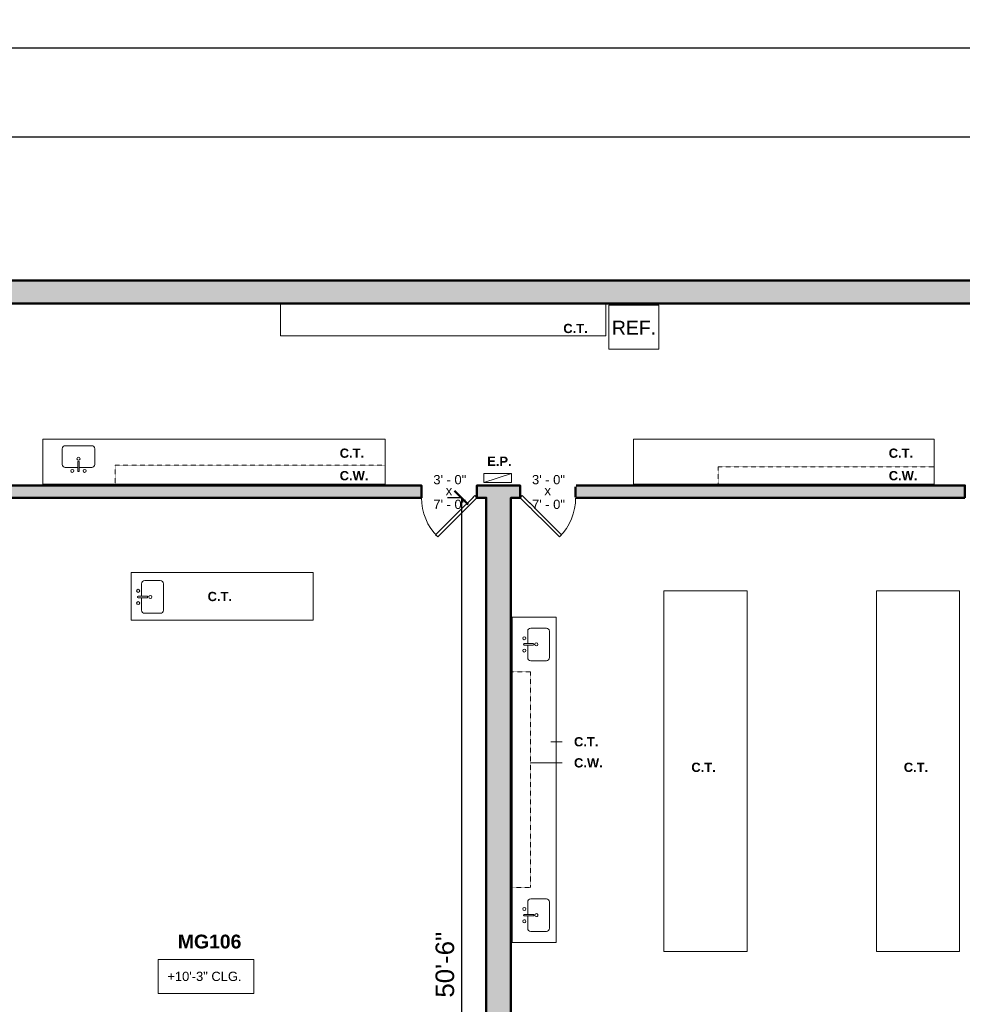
# Model space of a CAD drawing. Header units: inches. Extents: x -2078 to 109126, y -964 to 6385.
# Tile 75 of 137: x 10012 to 10623, y 4573 to 5212. Entities that reach past the tile are written whole.
import ezdxf

# ---------------------------------------------------------------- set-up
doc = ezdxf.new("R2010")
doc.units = ezdxf.units.IN
doc.header["$MEASUREMENT"] = 0
doc.linetypes.add('HIDDEN2', pattern=[0.1875, 0.125, -0.0625])
for name, color, linetype, lineweight in [('A-ANNO', 2, 'Continuous', 5), ('A-ANNO-DIMS', 1, 'Continuous', 9), ('A-CASE', 4, 'Continuous', 9), ('A-DOOR', 1, 'Continuous', 18), ('A-EQPT', 150, 'Continuous', 9), ('A-FIXT', 150, 'Continuous', 9), ('A-WALL', 3, 'Continuous', 40)]:
    doc.layers.add(name, color=color, linetype=linetype, lineweight=lineweight)
doc.layers.add('A-HATCH', color=9, linetype='Continuous')
doc.styles.add('Arial', font='arial.ttf')
doc.styles.add('Arial_1', font='arial.ttf', dxfattribs={"height": 0.0625})
doc.styles.add('Arial_2', font='arial.ttf', dxfattribs={"height": 3})
doc.styles.add('Arial_B', font='arialbd.ttf', dxfattribs={"height": 4.5})
doc.styles.add('Arial_B_1', font='arialbd.ttf', dxfattribs={"height": 3})
doc.styles.add('Jay Cad', font='arial.ttf', dxfattribs={"height": 0.125})
doc.dimstyles.new('Jay Cad - DIMS', dxfattribs={"dimtxt": 0.125, "dimasz": 0.09375, "dimexe": 0.09375, "dimexo": 0.09375, "dimgap": 0.046875, "dimtad": 1, "dimdec": 1, "dimzin": 0, "dimdsep": 46, "dimlunit": 4, "dimtxsty": 'Jay Cad', "dimblk": 'ARCHTICK', "dimcen": 0.09, "dimclrd": 1, "dimclre": 1, "dimclrt": 256, "dimadec": 0, "dimazin": 0, "dimtfac": 1, "dimtdec": 1, "dimtofl": 0, "dimtmove": 1, "dimatfit": 3, "dimfxl": 1, "dimtolj": 1, "dimtzin": 0, "dimarcsym": 0})

# ---------------------------------------------------------------- blocks, each defined once
blk = doc.blocks.new('JC_DOOR_SINGLE PANEL - SINGLE DOOR-1459075-Munger Science Center _ Ahmanson Lecture Hall-1st Floor')
at = {"layer": 'A-DOOR', "lineweight": 20}
for p, q in [((-7.46, 29.46), (-8.87, 28.04)), ((-8.87, 28.04), (16.59, 2.59)), ((18, 4), (-7.46, 29.46)), ((16.59, 2.59), (18, 4))]:
    blk.add_line(p, q, dxfattribs=at)
at = {"layer": 'A-DOOR', "lineweight": 9}
blk.add_arc((18, 4), 36, 135, 180, dxfattribs=at)
blk = doc.blocks.new('JC_KITCHEN SINK - SINK-1465092-Munger Science Center _ Ahmanson Lecture Hall-1st Floor')
at = {"layer": 'A-FIXT'}
for p, q in [((0.12, 7.89), (0.12, 2.09)), ((1.12, 7.89), (1.12, 2.09)), ((-9.95, 3.64), (-9.95, -6.45)), ((0.12, 5.64), (-7.95, 5.64)), ((9.19, 5.64), (1.12, 5.64)), ((11.19, -6.45), (11.19, 3.64)), ((-7.95, -8.45), (9.19, -8.45))]:
    blk.add_line(p, q, dxfattribs=at)
for centre, radius, start, end in [((-3.38, 7.89), 1, 360, 180), ((-3.38, 7.89), 1, 180, 0), ((0.62, 7.89), 0.5, 360, 180), ((4.62, 7.89), 1, 360, 180), ((4.62, 7.89), 1, 180, 360), ((-7.95, 3.64), 2, 90, 180), ((0.62, 0), 1, 360, 180), ((0.62, 0), 1, 180, 0), ((0.62, 2.09), 0.5, 180, 0), ((9.19, 3.64), 2, 360, 90), ((-7.95, -6.45), 2, 180, 270), ((9.19, -6.45), 2, 270, 0)]:
    blk.add_arc(centre, radius, start, end, dxfattribs=at)
blk = doc.blocks.new('JC_KITCHEN SINK - SINK-1465548-Munger Science Center _ Ahmanson Lecture Hall-1st Floor')
at = {"layer": 'A-FIXT'}
for p, q in [((-9.95, -3.64), (-9.95, 6.45)), ((-7.95, 8.45), (9.19, 8.45)), ((11.19, 6.45), (11.19, -3.64)), ((0.12, -5.64), (-7.95, -5.64)), ((0.12, -7.89), (0.12, -2.09)), ((1.12, -7.89), (1.12, -2.09)), ((9.19, -5.64), (1.12, -5.64))]:
    blk.add_line(p, q, dxfattribs=at)
for centre, radius, start, end in [((-7.95, 6.45), 2, 90, 180), ((9.19, 6.45), 2, 360, 90), ((0.62, 0), 1, 360, 180), ((0.62, 0), 1, 180, 0), ((-7.95, -3.64), 2, 180, 270), ((0.62, -2.09), 0.5, 360, 180), ((9.19, -3.64), 2, 270, 0), ((-3.38, -7.89), 1, 360, 180), ((-3.38, -7.89), 1, 180, 0), ((0.62, -7.89), 0.5, 180, 0), ((4.62, -7.89), 1, 0, 180), ((4.62, -7.89), 1, 180, 0)]:
    blk.add_arc(centre, radius, start, end, dxfattribs=at)
blk = doc.blocks.new('JC_DOOR_SINGLE PANEL - SINGLE DOOR-1469616-Munger Science Center _ Ahmanson Lecture Hall-1st Floor')
at = {"layer": 'A-DOOR', "lineweight": 20}
for p, q in [((-8.87, -28.04), (16.59, -2.59)), ((18, -4), (-7.46, -29.46)), ((16.59, -2.59), (18, -4)), ((-7.46, -29.46), (-8.87, -28.04))]:
    blk.add_line(p, q, dxfattribs=at)
at = {"layer": 'A-DOOR', "lineweight": 9}
blk.add_arc((18, -4), 36, 180, 225, dxfattribs=at)
blk = doc.blocks.new('JC_REF - REF-1483151-Munger Science Center _ Ahmanson Lecture Hall-1st Floor')
at = {"layer": 'A-EQPT'}
for p, q in [((16.25, 13.8), (-16.25, 13.8)), ((-16.25, 13.8), (-16.25, -14.95)), ((16.25, -14.95), (16.25, 13.8)), ((-16.25, -14.95), (16.25, -14.95))]:
    blk.add_line(p, q, dxfattribs=at)
blk = doc.blocks.new('JC- existing door Tag_quad - JC- existing door Tag_quad-839775-Munger Science Center _ Ahmanson Lecture Hall-1st Floor')
at = {"layer": 'A-ANNO', "insert": (-0.0234, 0.0378), "char_height": 0.0625, "width": 0.0505, "attachment_point": 1, "style": 'Arial_1', "bg_fill": 3, "box_fill_scale": 1.25, "bg_fill_color": 256, "bg_fill_true_color": 13158600, "bg_fill_transparency": 0}
blk.add_mtext('x', dxfattribs=at)
blk = doc.blocks.new('_ArchTick')
at = {"color": 0, "linetype": 'ByBlock', "const_width": 0.15}
blk.add_lwpolyline([(-0.5, -0.5), (0.5, 0.5)], dxfattribs=at)
blk = doc.blocks.new('*D3299')
at = {"layer": 'A-ANNO-DIMS', "color": 1, "lineweight": -2, "transparency": 16777216}
for p, q in [((10727.06, 5042.69), (11138.51, 5042.69)), ((11129.51, 5042.69), (11129.51, 4287.69)), ((10344.56, 4287.69), (11138.51, 4287.69))]:
    blk.add_line(p, q, dxfattribs=at)
at = {"layer": 'Defpoints', "color": 0, "transparency": 16777216}
for p in [(10718.06, 5042.69), (10335.56, 4287.69), (11129.51, 4287.69)]:
    blk.add_point(p, dxfattribs=at)
at = {"layer": 'A-ANNO-DIMS', "color": 1, "lineweight": -2, "transparency": 16777216, "xscale": 9, "yscale": 9, "zscale": 9}
for p, rotation in [((11129.51, 5042.69), 90), ((11129.51, 4287.69), 270)]:
    blk.add_blockref('_ArchTick', p, dxfattribs=dict(at, rotation=rotation))
at = {"layer": 'A-ANNO-DIMS', "color": 2, "transparency": 16777216, "insert": (11118.88, 4665.19), "char_height": 12, "width": 1.1478, "attachment_point": 5, "rotation": 90, "style": 'Jay Cad'}
blk.add_mtext('\\A1;62\'-11"', dxfattribs=at)
blk = doc.blocks.new('*D3301')
at = {"layer": 'A-ANNO-DIMS', "color": 1, "lineweight": -2, "transparency": 16777216}
for p, q in [((9166.06, 5036.69), (9166.06, 5144.89)), ((10710.06, 5036.69), (10710.06, 5144.89)), ((9166.06, 5135.89), (10710.06, 5135.89))]:
    blk.add_line(p, q, dxfattribs=at)
at = {"layer": 'Defpoints', "color": 0, "transparency": 16777216}
for p in [(10710.06, 5135.89), (9166.06, 5027.69), (10710.06, 5027.69)]:
    blk.add_point(p, dxfattribs=at)
at = {"layer": 'A-ANNO-DIMS', "color": 1, "lineweight": -2, "transparency": 16777216, "xscale": 9, "yscale": 9, "zscale": 9, "rotation": 180}
blk.add_blockref('_ArchTick', (9166.06, 5135.89), dxfattribs=at)
at = {"layer": 'A-ANNO-DIMS', "color": 1, "lineweight": -2, "transparency": 16777216, "xscale": 9, "yscale": 9, "zscale": 9}
blk.add_blockref('_ArchTick', (10710.06, 5135.89), dxfattribs=at)
at = {"layer": 'A-ANNO-DIMS', "color": 2, "transparency": 16777216, "insert": (9938.06, 5146.51), "char_height": 12, "width": 1.1478, "attachment_point": 5, "style": 'Jay Cad'}
blk.add_mtext('\\A1;128\'-8"', dxfattribs=at)
blk = doc.blocks.new('*D3308')
at = {"layer": 'A-ANNO-DIMS', "color": 1, "lineweight": -2, "transparency": 16777216}
for p, q in [((8526.53, 5036.69), (8526.53, 5202.47)), ((10977.56, 4932.69), (10977.56, 5202.47)), ((8526.53, 5193.47), (10977.56, 5193.47))]:
    blk.add_line(p, q, dxfattribs=at)
at = {"layer": 'Defpoints', "color": 0, "transparency": 16777216}
for p in [(10977.56, 5193.47), (8526.53, 5027.69), (10977.56, 4923.69)]:
    blk.add_point(p, dxfattribs=at)
at = {"layer": 'A-ANNO-DIMS', "color": 1, "lineweight": -2, "transparency": 16777216, "xscale": 9, "yscale": 9, "zscale": 9, "rotation": 180}
blk.add_blockref('_ArchTick', (8526.53, 5193.47), dxfattribs=at)
at = {"layer": 'A-ANNO-DIMS', "color": 1, "lineweight": -2, "transparency": 16777216, "xscale": 9, "yscale": 9, "zscale": 9}
blk.add_blockref('_ArchTick', (10977.56, 5193.47), dxfattribs=at)
at = {"layer": 'A-ANNO-DIMS', "color": 2, "transparency": 16777216, "insert": (9752.04, 5204.1), "char_height": 12, "width": 1.1478, "attachment_point": 5, "style": 'Jay Cad'}
blk.add_mtext('\\A1;204\'-3"', dxfattribs=at)
blk = doc.blocks.new('*D3310')
at = {"layer": 'A-ANNO-DIMS', "color": 1, "lineweight": -2, "transparency": 16777216}
for p, q in [((10297.92, 4901.69), (10289.43, 4901.69)), ((10298.43, 4901.69), (10298.43, 4295.69)), ((10297.92, 4295.69), (10289.43, 4295.69))]:
    blk.add_line(p, q, dxfattribs=at)
at = {"layer": 'Defpoints', "color": 0, "transparency": 16777216}
for p in [(10306.92, 4901.69), (10298.43, 4295.69), (10306.92, 4295.69)]:
    blk.add_point(p, dxfattribs=at)
at = {"layer": 'A-ANNO-DIMS', "color": 1, "lineweight": -2, "transparency": 16777216, "xscale": 9, "yscale": 9, "zscale": 9}
for p, rotation in [((10298.43, 4901.69), 90), ((10298.43, 4295.69), 270)]:
    blk.add_blockref('_ArchTick', p, dxfattribs=dict(at, rotation=rotation))
at = {"layer": 'A-ANNO-DIMS', "color": 2, "transparency": 16777216, "insert": (10287.8, 4598.69), "char_height": 12, "width": 0.9747, "attachment_point": 5, "rotation": 90, "style": 'Jay Cad'}
blk.add_mtext('\\A1;50\'-6"', dxfattribs=at)

msp = doc.modelspace()

# ---------------------------------------------------------------- linework, layer by layer
at = {"layer": 'A-ANNO'}
for p, q in [((10356.53, 4743.351), (10363.805, 4743.351)), ((10343.483, 4729.668), (10363.805, 4729.668))]:
    msp.add_line(p, q, dxfattribs=at)
at = {"layer": 'A-CASE'}
for p, q in [((10181.058, 5027.692), (10181.058, 5006.692)), ((10392.058, 5006.692), (10392.058, 5027.692)), ((10181.058, 5006.692), (10392.058, 5006.692)), ((10248.957, 4939.692), (10026.957, 4939.692)), ((10026.957, 4939.692), (10026.957, 4909.718)), ((10248.957, 4939.692), (10248.957, 4909.692)), ((10604.969, 4939.692), (10409.969, 4939.692)), ((10409.969, 4939.692), (10409.969, 4909.718)), ((10604.969, 4939.692), (10604.969, 4909.692)), ((10026.957, 4910.442), (10248.957, 4910.442)), ((10409.969, 4910.442), (10604.969, 4910.442)), ((10084.305, 4853.127), (10202.305, 4853.127)), ((10084.305, 4822.127), (10084.305, 4853.127)), ((10202.305, 4822.127), (10202.305, 4853.127)), ((10429.808, 4607.192), (10429.808, 4841.28)), ((10429.808, 4841.28), (10483.808, 4841.28)), ((10483.808, 4841.28), (10483.808, 4607.192)), ((10567.549, 4607.192), (10567.549, 4841.28)), ((10567.549, 4841.28), (10621.549, 4841.28)), ((10621.549, 4841.28), (10621.549, 4607.192)), ((10330.558, 4824.192), (10359.808, 4824.192)), ((10331.308, 4824.192), (10331.308, 4613.192)), ((10359.808, 4824.192), (10359.808, 4613.192)), ((10084.305, 4822.127), (10202.305, 4822.127)), ((10330.558, 4613.192), (10359.808, 4613.192)), ((10483.808, 4607.192), (10429.808, 4607.192)), ((10621.549, 4607.192), (10567.549, 4607.192))]:
    msp.add_line(p, q, dxfattribs=at)
at = {"layer": 'A-CASE', "linetype": 'HIDDEN2'}
for p, q in [((10073.957, 4922.692), (10073.957, 4909.692)), ((10073.957, 4922.692), (10248.957, 4922.692)), ((10464.969, 4921.692), (10464.969, 4909.692)), ((10464.969, 4921.692), (10604.969, 4921.692)), ((10330.558, 4788.692), (10343.308, 4788.692)), ((10343.308, 4788.692), (10343.308, 4648.692)), ((10343.308, 4648.692), (10330.558, 4648.692))]:
    msp.add_line(p, q, dxfattribs=at)
at = {"layer": 'A-EQPT'}
for p, q in [((10312.957, 4917.297), (10330.957, 4917.297)), ((10312.957, 4911.515), (10312.957, 4917.297)), ((10330.957, 4917.297), (10312.957, 4911.515)), ((10330.957, 4917.297), (10330.957, 4911.515)), ((10330.957, 4911.515), (10312.957, 4911.515))]:
    msp.add_line(p, q, dxfattribs=at)
at = {"layer": 'A-WALL', "lineweight": 50}
msp.add_lwpolyline([(9166.058, 5027.692), (10710.058, 5027.692), (10710.058, 4967.192), (10718.058, 4967.192), (10718.058, 4990.417), (10787.566, 4990.417), (10787.566, 4977.605), (10953.618, 4977.605), (10953.618, 4983.605), (10793.566, 4983.605), (10793.566, 4996.417), (10718.058, 4996.417), (10718.058, 5042.692), (8550.199, 5042.692)], dxfattribs=at)
for points in [[(10272.558, 4901.692), (10272.558, 4909.692), (9982.058, 4909.692), (9982.058, 4901.692)], [(10624.969, 4901.692), (10624.969, 4909.692), (10372.558, 4909.692), (10372.558, 4901.692)]]:
    msp.add_lwpolyline(points, close=True, dxfattribs=at)

# ---------------------------------------------------------------- block references
at = {"layer": 'A-EQPT'}
msp.add_blockref('JC_REF - REF-1483151-Munger Science Center _ Ahmanson Lecture Hall-1st Floor', (10410.308, 5012.895), dxfattribs=at)
at = {"layer": 'A-FIXT'}
msp.add_blockref('JC_KITCHEN SINK - SINK-1465548-Munger Science Center _ Ahmanson Lecture Hall-1st Floor', (10049.545, 4926.967), dxfattribs=at)
for name, p, rotation in [('JC_KITCHEN SINK - SINK-1465548-Munger Science Center _ Ahmanson Lecture Hall-1st Floor', (10096.753, 4837.909), 269.9999999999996), ('JC_KITCHEN SINK - SINK-1465548-Munger Science Center _ Ahmanson Lecture Hall-1st Floor', (10347.106, 4807.127), 269.9999999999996), ('JC_KITCHEN SINK - SINK-1465092-Munger Science Center _ Ahmanson Lecture Hall-1st Floor', (10347.106, 4630.257), 90.00000000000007)]:
    msp.add_blockref(name, p, dxfattribs=dict(at, rotation=rotation))

# ---------------------------------------------------------------- texts
at = {"layer": 'A-ANNO', "attachment_point": 1}
for s, insert, char_height, width, style in [('C.T.', (10364.553, 5014.484), 6, 19.998, 'Arial_B'), ('REF.', (10396.042, 5016.492), 9, 35.148, 'Arial'), ('C.T.', (10219.553, 4933.58), 6, 19.998, 'Arial_B'), ('C.T.', (10575.565, 4933.58), 6, 19.998, 'Arial_B'), ('E.P.', (10315.201, 4928.341), 6, 19.998, 'Arial_B'), ('C.W.', (10219.553, 4918.976), 6, 23.634, 'Arial_B'), ('C.W.', (10575.565, 4918.976), 6, 23.634, 'Arial_B'), ('C.T.', (10133.91, 4840.587), 6, 19.998, 'Arial_B'), ('C.T.', (10371.485, 4746.351), 6, 19.998, 'Arial_B'), ('C.W.', (10371.485, 4732.668), 6, 23.634, 'Arial_B'), ('C.T.', (10447.582, 4729.772), 6, 19.998, 'Arial_B'), ('C.T.', (10585.322, 4729.772), 6, 19.998, 'Arial_B'), ('MG106', (10114.579, 4618.216), 9, 113.019, 'Arial_B_1')]:
    msp.add_mtext(s, dxfattribs=dict(at, insert=insert, char_height=char_height, width=width, style=style))
at = {"layer": 'A-ANNO', "char_height": 6, "attachment_point": 1, "style": 'Arial_2', "bg_fill": 3, "box_fill_scale": 1.25, "bg_fill_color": 256, "bg_fill_true_color": 13158600, "bg_fill_transparency": 0}
for s, insert, width in [('3\' - 0"', (10280.249, 4916.398), 26.967), ('3\' - 0"', (10344.249, 4916.398), 26.967), ('7\' - 0"', (10280.249, 4900.375), 26.967), ('7\' - 0"', (10344.249, 4900.375), 26.967), ('+10\'-3" CLG.', (10107.788, 4594.133), 60.297)]:
    msp.add_mtext(s, dxfattribs=dict(at, insert=insert, width=width))

# ---------------------------------------------------------------- dimensions: what is measured, and where the dimension line sits
at = {"layer": 'A-ANNO-DIMS'}
for base, p1, p2, picture, middle in [((10977.558, 5193.465), (8526.53, 5027.692), (10977.558, 4923.692), '*D3308', (9752.044, 5204.096)), ((10710.058, 5135.886), (9166.058, 5027.692), (10710.058, 5027.692), '*D3301', (9938.058, 5146.513))]:
    dim = msp.add_linear_dim(base=base, p1=p1, p2=p2, dimstyle='Jay Cad - DIMS', override={"dimclrt": 2}, dxfattribs=at)
    dim.commit()
    dim.dimension.update_dxf_attribs({"geometry": picture, "text_midpoint": middle})

# ---------------------------------------------------------------- next in the draw order: hatches: boundary and pattern name
at = {"layer": 'A-HATCH'}
h = msp.add_hatch(color=256, dxfattribs=at)
h.dxf.hatch_style = 1
h.paths.add_polyline_path([(7442.991, 4443.066), (7810.847, 4519.174), (7832.61, 4527.095), (7823.924, 4549.725), (7859.83, 4562.794), (7868.12, 4540.019), (7892.552, 4548.912), (7890.158, 4555.49), (7872.303, 4548.991), (7863.753, 4572.483), (7857.175, 4570.089), (7857.778, 4568.432), (7816.134, 4553.274), (7824.462, 4531.578), (7808.931, 4525.925), (7476.345, 4457.115), (7475.837, 4458.511), (7848.428, 4594.123), (7848.967, 4592.642), (7855.544, 4595.036), (7852.269, 4604.035), (7678.423, 4540.76), (7658.154, 4596.449), (7648.757, 4593.029), (7656.731, 4571.122), (7599.879, 4550.43), (7594.228, 4565.956), (7455.154, 4515.337), (7457.206, 4509.699), (7469.086, 4477.058), (7478.721, 4467.726), (7473.212, 4465.721), (7466.659, 4463.335), (7411.157, 4443.134), (7398.6, 4439.096), (7411.056, 4404.872), (7436.487, 4414.128), (7437.341, 4409.241), (7438.216, 4404.358), (7449.009, 4406.49), (7445.851, 4424.754)], flags=17)
h.paths.add_polyline_path([(7305.921, 4509.999), (7635.338, 4629.897), (7636.444, 4626.858), (7645.841, 4630.278), (7643.538, 4636.606), (7690.993, 4653.878), (7688.599, 4660.456), (7641.144, 4643.184), (7621.136, 4698.156), (7708.058, 4729.792), (7728.066, 4674.82), (7722.428, 4672.768), (7724.822, 4666.19), (7737.038, 4670.637), (7714.635, 4732.187), (8526.53, 5027.692), (9158.058, 5027.692), (9158.058, 5014.692), (9166.058, 5014.692), (9166.058, 5027.692), (10710.058, 5027.692), (10710.058, 4967.192), (10718.058, 4967.192), (10718.058, 4990.417), (10787.566, 4990.417), (10787.566, 4977.605), (10953.618, 4977.605), (10953.618, 4983.605), (10793.566, 4983.605), (10793.566, 4996.417), (10718.058, 4996.417), (10718.058, 5042.692), (8550.199, 5042.692), (7613.446, 4701.742), (7637.045, 4636.903), (7298.242, 4513.589), (7442.023, 4116.122), (7430.522, 4111.961), (7430.522, 3959.561), (7442.522, 3959.561), (7442.522, 4109.922), (7449.706, 4112.521)])
h.paths.add_polyline_path([(7455.986, 4371.173), (7445.194, 4369.041, 0.0691577), (7553.668, 4070.742), (7563.309, 4076.04, -0.0690822)], flags=17)
h.paths.add_polyline_path([(7589.831, 4028.68), (7580.647, 4044.49), (7571.005, 4039.192), (7573.37, 4035.064), (7575.752, 4030.945), (7550.14, 4021.623), (7562.639, 3987.281), (7652.949, 4020.151), (7651.19, 4024.983), (7693.927, 4047.907), (7698.054, 4036.567), (7855.922, 4094.027), (7850.282, 4109.525), (7893.018, 4132.449), (7901.028, 4110.444), (7991.238, 4143.278), (7972.966, 4193.48), (7978.369, 4195.446), (7974.265, 4206.723), (7931.078, 4191.004), (7599.267, 4013.018)], flags=17)
h.paths.add_polyline_path([(7962.832, 4604.342), (7960.438, 4610.919), (7936.006, 4602.027), (7925.745, 4630.218), (7910.71, 4624.745), (7930.564, 4570.196), (7923.986, 4567.802), (7926.381, 4561.224), (7932.958, 4563.619), (8052.495, 4235.196), (8041.923, 4231.348), (8046.027, 4220.072), (8051.9, 4222.21), (8119.518, 4036.432), (8139.251, 4043.615), (8054.516, 4276.423), (8083.646, 4287.026), (8081.594, 4292.664), (8052.464, 4282.062), (7938.4, 4595.449)], flags=17)
h.paths.add_polyline_path([(8154.984, 4000.389), (8135.251, 3993.206), (8144.058, 3969.009), (8186.344, 3984.4), (8183.608, 3991.918), (8161.055, 3983.709)], flags=17)
h.paths.add_polyline_path([(8250.711, 4007.832), (8235.676, 4002.36), (8232.942, 4009.874), (8223.075, 4006.282), (8225.811, 3998.765), (8228.16, 3999.62), (8236.189, 3977.562), (8258.741, 3985.77)], flags=17)
h.paths.add_polyline_path([(8453.557, 4082.059), (8456.846, 4083.256), (8454.11, 4090.774), (8443.304, 4086.841), (8446.168, 4078.972), (8431.132, 4073.5), (8439.302, 4051.054, 0.0010681), (8439.906, 4051.709), (8461.715, 4059.647)], flags=17)
h.paths.add_polyline_path([(8507.849, 4153.642), (8634.189, 4199.626), (8601.965, 4288.161), (8647.588, 4304.767), (8640.677, 4323.755), (8642.557, 4324.439), (8639.479, 4332.896), (8637.599, 4332.212), (8564.749, 4532.366), (8556.292, 4529.288), (8565.013, 4505.326), (8549.978, 4499.854), (8551.688, 4495.155), (8566.723, 4500.628), (8631.194, 4323.496), (8480.843, 4268.772), (8429.359, 4410.223), (8425.601, 4408.855), (8391.408, 4502.797), (8484.908, 4536.828), (8506.113, 4478.567), (8509.872, 4479.935), (8485.246, 4547.593), (8542.098, 4568.286), (8543.979, 4563.117), (8552.436, 4566.195), (8546.28, 4583.11), (8537.823, 4580.032), (8539.704, 4574.863), (8482.894, 4554.186), (8458.097, 4622.314), (8454.338, 4620.946), (8475.715, 4562.215), (8382.174, 4528.169), (8347.288, 4624.018), (8405.549, 4645.223), (8402.222, 4654.364), (8395.644, 4651.97), (8396.577, 4649.407), (8344.894, 4630.595), (8330.529, 4670.063), (8382.212, 4688.874), (8383.331, 4685.799), (8389.909, 4688.193), (8372.715, 4735.433), (8468.564, 4770.319), (8515.152, 4642.32), (8500.018, 4636.811), (8501.728, 4632.113), (8516.862, 4637.621), (8525.51, 4613.861), (8533.967, 4616.939), (8462.454, 4813.42), (8455.876, 4811.026), (8467.365, 4779.461), (8363.059, 4741.496), (8379.818, 4695.452), (8320.617, 4673.904), (8261.106, 4837.411), (8424.612, 4896.922), (8443.563, 4844.855), (8450.141, 4847.249), (8443.985, 4864.163), (8441.166, 4863.137), (8428.371, 4898.29), (8434.009, 4900.342), (8431.615, 4906.92), (8253.073, 4841.937), (8293.089, 4731.995), (8286.511, 4729.6), (8288.905, 4723.023), (8293.604, 4724.733), (8407.667, 4411.345), (8401.09, 4408.951), (8403.142, 4403.313), (8409.72, 4405.707), (8516.13, 4113.347), (8493.577, 4105.139), (8496.313, 4097.621), (8524.504, 4107.882)], flags=17)
h.paths.add_polyline_path([(8255.076, 4710.71), (8252.682, 4717.288), (7994.267, 4623.232), (7996.661, 4616.654)], flags=17)
h.paths.add_polyline_path([(8544.558, 4902.692), (8675.058, 4902.692), (8675.058, 4842.192), (8607.558, 4842.192), (8607.558, 4835.192), (8664.058, 4835.192), (8664.058, 4788.192), (8666.246, 4788.192), (8666.246, 4830.192), (8667.871, 4830.192), (8667.871, 4788.192), (8670.058, 4788.192), (8670.058, 4835.192), (8775.058, 4835.192), (8775.058, 4734.589), (8670.058, 4734.589), (8670.058, 4745.192), (8664.058, 4745.192), (8664.058, 4697.81), (8594.61, 4672.533), (8650.359, 4519.363), (8656.937, 4521.757), (8603.582, 4668.349), (8683.917, 4697.589), (8683.917, 4728.589), (8775.058, 4728.589), (8775.058, 4484.936), (8682.589, 4451.28), (8669.25, 4487.928), (8662.672, 4485.534), (8680.286, 4437.14), (8686.864, 4439.534), (8684.641, 4445.642), (8775.058, 4478.551), (8775.058, 4295.692), (8751.15, 4295.692), (8750.742, 4296.791), (8745.118, 4294.7), (8747.724, 4287.692), (8802.058, 4287.692), (8802.058, 4295.692), (8782.058, 4295.692), (8782.058, 4561.692), (8812.058, 4561.692), (8812.058, 4568.692), (8783.058, 4568.692), (8783.058, 4859.692), (8775.058, 4859.692), (8775.058, 4857.692), (8767.058, 4857.692), (8767.058, 4840.192), (8683.058, 4840.192), (8683.058, 4909.692), (8517.676, 4909.692), (8508.549, 4934.922), (8499.273, 4931.546), (8501.667, 4924.968), (8506.232, 4926.629), (8519.012, 4891.3), (8516.191, 4890.279), (8536.119, 4835.192), (8571.558, 4835.192), (8571.558, 4842.192), (8544.558, 4842.192)], flags=17)
h.paths.add_polyline_path([(8725.65, 4364.26), (8715.594, 4360.6), (8699.177, 4405.705), (8692.599, 4403.311), (8709.016, 4358.205), (8707.136, 4357.521), (8710.215, 4349.064), (8723.149, 4353.772), (8732.569, 4328.442), (8738.193, 4330.533)], flags=16)
h.paths.add_polyline_path([(8871.558, 4273.692), (8855.058, 4273.692), (8855.058, 4295.692), (8844.058, 4295.692), (8844.058, 4287.692), (8847.058, 4287.692), (8847.058, 4263.692), (8871.558, 4263.692)], flags=17)
h.paths.add_polyline_path([(9088.058, 4287.692), (9090.058, 4287.692), (9090.058, 4295.692), (9079.058, 4295.692), (9079.058, 4273.692), (9063.558, 4273.692), (9063.558, 4263.692), (9088.058, 4263.692)], flags=17)
h.paths.add_polyline_path([(9171.058, 4315.692), (9166.058, 4315.692), (9166.058, 4594.692), (9171.058, 4594.692), (9171.058, 4614.692), (9166.058, 4614.692), (9166.058, 4883.692), (9171.058, 4883.692), (9171.058, 4901.692), (9174.058, 4901.692), (9174.058, 4909.692), (9166.058, 4909.692), (9166.058, 4942.692), (9158.058, 4942.692), (9158.058, 4909.692), (9151.058, 4909.692), (9151.058, 4901.692), (9153.058, 4901.692), (9153.058, 4883.692), (9158.058, 4883.692), (9158.058, 4614.692), (9153.058, 4614.692), (9153.058, 4594.692), (9158.058, 4594.692), (9158.058, 4568.692), (9151.058, 4568.692), (9151.058, 4561.692), (9158.058, 4561.692), (9158.058, 4315.692), (9153.058, 4315.692), (9153.058, 4295.692), (9132.058, 4295.692), (9132.058, 4287.692), (9192.058, 4287.692), (9192.058, 4295.692), (9171.058, 4295.692)], flags=17)
h.paths.add_polyline_path([(9260.058, 4273.692), (9243.058, 4273.692), (9243.058, 4295.692), (9234.058, 4295.692), (9234.058, 4263.692), (9260.058, 4263.692)], flags=17)
h.paths.add_polyline_path([(9475.558, 4287.692), (9478.558, 4287.692), (9478.558, 4295.692), (9466.558, 4295.692), (9466.558, 4273.692), (9452.058, 4273.692), (9452.058, 4263.692), (9475.558, 4263.692)], flags=17)
h.paths.add_polyline_path([(9577.558, 4295.692), (9556.558, 4295.692), (9556.558, 4901.692), (9562.558, 4901.692), (9562.558, 4909.692), (9535.558, 4909.692), (9535.558, 4901.692), (9541.558, 4901.692), (9541.558, 4295.692), (9520.558, 4295.692), (9520.558, 4287.692), (9577.558, 4287.692)], flags=17)
h.paths.add_polyline_path([(9646.058, 4273.692), (9630.058, 4273.692), (9630.058, 4295.692), (9619.558, 4295.692), (9619.558, 4287.692), (9623.058, 4287.692), (9623.058, 4263.692), (9646.058, 4263.692)], flags=17)
h.paths.add_polyline_path([(9862.058, 4287.692), (9865.058, 4287.692), (9865.058, 4295.692), (9854.058, 4295.692), (9854.058, 4273.692), (9838.058, 4273.692), (9838.058, 4263.692), (9862.058, 4263.692)], flags=17)
h.paths.add_polyline_path([(9964.058, 4295.692), (9943.058, 4295.692), (9943.058, 4315.692), (9938.058, 4315.692), (9938.058, 4595.692), (9943.058, 4595.692), (9943.058, 4615.692), (9938.058, 4615.692), (9938.058, 4883.692), (9943.058, 4883.692), (9943.058, 4901.692), (9946.058, 4901.692), (9946.058, 4909.692), (9923.058, 4909.692), (9923.058, 4901.692), (9926.058, 4901.692), (9926.058, 4883.692), (9931.058, 4883.692), (9931.058, 4615.692), (9926.058, 4615.692), (9926.058, 4595.692), (9931.058, 4595.692), (9931.058, 4315.692), (9926.058, 4315.692), (9926.058, 4295.692), (9907.058, 4295.692), (9907.058, 4287.692), (9964.058, 4287.692)], flags=17)
h.paths.add_polyline_path([(10033.058, 4273.692), (10018.058, 4273.692), (10018.058, 4295.692), (10006.058, 4295.692), (10006.058, 4287.692), (10009.058, 4287.692), (10009.058, 4263.692), (10033.058, 4263.692)], flags=17)
h.paths.add_polyline_path([(10248.558, 4287.692), (10251.558, 4287.692), (10251.558, 4295.692), (10239.558, 4295.692), (10239.558, 4273.692), (10225.058, 4273.692), (10225.058, 4263.692), (10248.558, 4263.692)], flags=17)
h.paths.add_polyline_path([(10335.558, 4503.192), (10362.058, 4503.192), (10362.058, 4512.192), (10360.058, 4512.192), (10360.058, 4525.192), (10330.558, 4525.192), (10330.558, 4901.692), (10336.558, 4901.692), (10336.558, 4909.692), (10308.558, 4909.692), (10308.558, 4901.692), (10314.558, 4901.692), (10314.558, 4295.692), (10293.558, 4295.692), (10293.558, 4287.692), (10335.558, 4287.692)], flags=17)
h.paths.add_polyline_path([(10431.058, 4525.192), (10406.058, 4525.192), (10406.058, 4512.192), (10404.058, 4512.192), (10404.058, 4503.192), (10431.058, 4503.192)], flags=17)
h.paths.add_polyline_path([(10721.558, 4512.192), (10719.558, 4512.192), (10719.558, 4525.192), (10623.058, 4525.192), (10623.058, 4503.192), (10721.558, 4503.192)], flags=17)
h.paths.add_polyline_path([(10887.558, 4525.192), (10765.558, 4525.192), (10765.558, 4512.192), (10763.558, 4512.192), (10763.558, 4503.192), (10887.558, 4503.192)], flags=17)
h.paths.add_polyline_path([(10977.558, 4923.692), (10718.058, 4923.692), (10718.058, 4931.192), (10710.058, 4931.192), (10710.058, 4923.692), (10665.969, 4923.692), (10665.969, 4909.692), (10660.969, 4909.692), (10660.969, 4901.692), (10955.558, 4901.692), (10955.558, 4525.192), (10933.558, 4525.192), (10933.558, 4503.192), (10977.558, 4503.192)])
h.paths.add_polyline_path([(10624.969, 4909.692), (10372.558, 4909.692), (10372.558, 4901.692), (10624.969, 4901.692)], flags=17)
h.paths.add_polyline_path([(10272.558, 4909.692), (9982.058, 4909.692), (9982.058, 4901.692), (10272.558, 4901.692)], flags=17)
h.paths.add_polyline_path([(9887.058, 4909.692), (9598.558, 4909.692), (9598.558, 4901.692), (9887.058, 4901.692)], flags=17)
h.paths.add_polyline_path([(9499.558, 4909.692), (9210.058, 4909.692), (9210.058, 4901.692), (9499.558, 4901.692)], flags=17)
h.paths.add_polyline_path([(9115.058, 4909.692), (8775.058, 4909.692), (8775.058, 4895.692), (8783.058, 4895.692), (8783.058, 4901.692), (9115.058, 4901.692)], flags=17)
h.paths.add_polyline_path([(9109.058, 4568.692), (8848.058, 4568.692), (8848.058, 4561.692), (9109.058, 4561.692)], flags=17)
h.paths.add_polyline_path([(8799.058, 4179.692), (8761.058, 4179.692), (8761.058, 4155.692), (8799.058, 4155.692)], flags=17)
h.paths.add_polyline_path([(9186.058, 4179.692), (9136.058, 4179.692), (9136.058, 4155.692), (9186.058, 4155.692)], flags=17)
h.paths.add_polyline_path([(9575.058, 4179.692), (9525.058, 4179.692), (9525.058, 4155.692), (9575.058, 4155.692)], flags=17)
h.paths.add_polyline_path([(9960.558, 4179.692), (9910.558, 4179.692), (9910.558, 4155.692), (9960.558, 4155.692)], flags=17)
h.paths.add_polyline_path([(10335.558, 4179.692), (10297.558, 4179.692), (10297.558, 4155.692), (10335.558, 4155.692)], flags=17)
h.paths.add_polyline_path([(10769.861, 4431.192), (10716.831, 4431.192), (10716.831, 4407.192), (10769.861, 4407.192)], flags=17)
h.paths.add_polyline_path([(10775.558, 4431.192), (10769.861, 4431.192), (10769.861, 4407.192), (10775.558, 4407.192)], flags=17)
h.paths.add_polyline_path([(10716.831, 4431.192), (10711.558, 4431.192), (10711.558, 4407.192), (10716.831, 4407.192)], flags=17)
h.paths.add_polyline_path([(8363.675, 4388.948), (8361.623, 4394.586), (8121.061, 4307.029), (8123.113, 4301.391)], flags=17)

# ---------------------------------------------------------------- next in the draw order: linework, layer by layer
at = {"layer": 'A-ANNO', "flags": 128}
msp.add_lwpolyline([(10101.788, 4602.133), (10163.792, 4602.133), (10163.792, 4580.117), (10101.788, 4580.117)], close=True, dxfattribs=at)

# ---------------------------------------------------------------- next in the draw order: block references
at = {"layer": 'A-DOOR'}
msp.add_blockref('JC_DOOR_SINGLE PANEL - SINGLE DOOR-1469616-Munger Science Center _ Ahmanson Lecture Hall-1st Floor', (10290.558, 4905.692), dxfattribs=at)
at = {"layer": 'A-DOOR', "rotation": 180}
msp.add_blockref('JC_DOOR_SINGLE PANEL - SINGLE DOOR-1459075-Munger Science Center _ Ahmanson Lecture Hall-1st Floor', (10354.558, 4905.692), dxfattribs=at)

# ---------------------------------------------------------------- next in the draw order: block references
at = {"layer": 'A-ANNO', "xscale": 96, "yscale": 96, "zscale": 96}
for p in [(10290.558, 4905.692), (10354.558, 4905.692)]:
    msp.add_blockref('JC- existing door Tag_quad - JC- existing door Tag_quad-839775-Munger Science Center _ Ahmanson Lecture Hall-1st Floor', p, dxfattribs=at)

# ---------------------------------------------------------------- next in the draw order: linework, layer by layer
at = {"layer": 'A-WALL', "lineweight": 50}
msp.add_lwpolyline([(10293.558, 4295.692), (10293.558, 4287.692), (10335.558, 4287.692), (10335.558, 4503.192), (10362.058, 4503.192), (10362.058, 4512.192), (10360.058, 4512.192), (10360.058, 4525.192), (10330.558, 4525.192), (10330.558, 4901.692), (10336.558, 4901.692), (10336.558, 4909.692), (10308.558, 4909.692), (10308.558, 4901.692), (10314.558, 4901.692), (10314.558, 4295.692)], close=True, dxfattribs=at)

# ---------------------------------------------------------------- next in the draw order: dimensions: what is measured, and where the dimension line sits
at = {"layer": 'A-ANNO-DIMS'}
for base, p1, p2, picture, middle in [((11129.506, 4287.692), (10718.058, 5042.692), (10335.558, 4287.692), '*D3299', (11118.879, 4665.192)), ((10298.431, 4295.692), (10306.917, 4901.692), (10306.917, 4295.692), '*D3310', (10287.805, 4598.692))]:
    dim = msp.add_linear_dim(base=base, p1=p1, p2=p2, angle=90, dimstyle='Jay Cad - DIMS', override={"dimclrt": 2}, dxfattribs=at)
    dim.commit()
    dim.dimension.update_dxf_attribs({"geometry": picture, "text_midpoint": middle})

doc.saveas('drawing.dxf')
